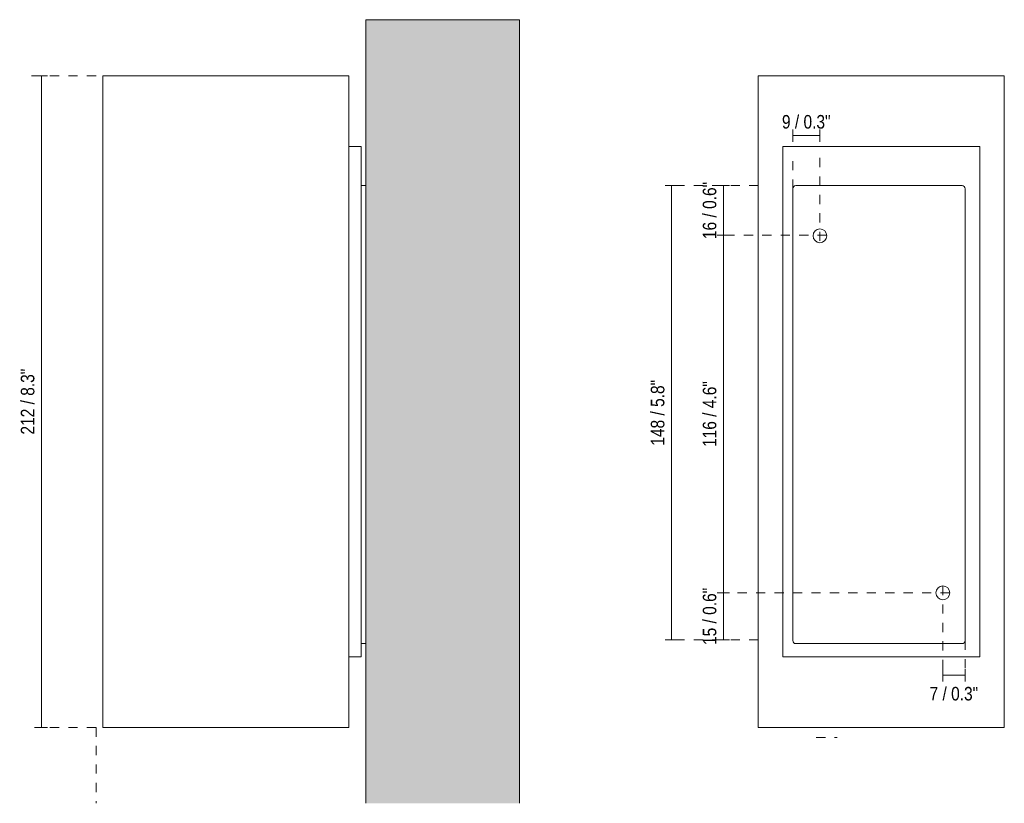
# Model space of a CAD drawing. Header units: millimetres. Extents: x -3379 to -2522, y 195 to 6719.
# Tile 1 of 3: x -2842 to -2522, y 195 to 450. Entities that reach past the tile are written whole.
import ezdxf

# ---------------------------------------------------------------- set-up
doc = ezdxf.new("R2010")
doc.units = ezdxf.units.MM
doc.linetypes.add('Dash', pattern=[6, 3, -3])
for name, color, linetype, lineweight in [('Cotas', 7, 'Continuous', 9), ('Cotas-2', 7, 'Continuous', 9), ('Lighthing Fixture Detail Wide Black', 7, 'Continuous', 20), ('Luminarias', 7, 'Continuous', 20), ('Muros', 7, 'Continuous', 9)]:
    doc.layers.add(name, color=color, linetype=linetype, lineweight=lineweight)
doc.layers.add('Lighthing Fixture Dim Grey Dash', color=7, linetype='Dash', lineweight=9, true_color=0xd2d2d2)
doc.styles.add('Arial Narrow', font='ARIALN.TTF', dxfattribs={"height": 4.4})
doc.dimstyles.new('FARO_-_2_2mm_Arial_Narrow_mm_Inch_Left', dxfattribs={"dimscale": 304.8, "dimtxt": 4.503096, "dimasz": 0, "dimexe": 0.006562, "dimexo": 0.0625, "dimgap": 0.003281, "dimtad": 1, "dimdec": 0, "dimzin": 0, "dimdsep": 46, "dimtxsty": 'Arial Narrow', "dimblk1": 'NONE', "dimblk2": 'NONE', "dimsah": 1, "dimcen": 0.09, "dimadec": 0, "dimazin": 0, "dimtfac": 1, "dimtdec": 4, "dimtix": 1, "dimtmove": 0, "dimatfit": 3, "dimfxl": 0.006562, "dimfxlon": 1, "dimtvp": 1, "dimtolj": 1, "dimtzin": 0, "dimarcsym": 2})
doc.dimstyles.new('FARO_-_2_2mm_Arial_Narrow_mm_Inch_Left_1', dxfattribs={"dimscale": 304.8, "dimtxt": 4.503096, "dimasz": 0, "dimexe": 0.006562, "dimexo": 0.0625, "dimgap": 0.003281, "dimtad": 1, "dimdec": 0, "dimzin": 0, "dimdsep": 46, "dimtxsty": 'Arial Narrow', "dimblk1": 'NONE', "dimblk2": 'NONE', "dimsah": 1, "dimcen": 0.09, "dimadec": 0, "dimazin": 0, "dimtfac": 1, "dimtdec": 4, "dimtix": 1, "dimtmove": 2, "dimatfit": 3, "dimfxl": 0.006562, "dimfxlon": 1, "dimtvp": 1, "dimtolj": 1, "dimtzin": 0, "dimarcsym": 2})

# ---------------------------------------------------------------- blocks, each defined once
blk = doc.blocks.new('kov_2l_square_walllamp - 40522 SOLE white smooth wall lamp 1L-537147-Lateral_PDF')
at = {"layer": 'Luminarias'}
for p, q in [((-3354.46, 431.76), (-3274.46, 431.76)), ((-3354.46, 431.76), (-3354.46, 219.76)), ((-3274.46, 431.76), (-3274.46, 219.76)), ((-3270.46, 408.76), (-3274.46, 408.76)), ((-3270.46, 408.76), (-3270.46, 242.76)), ((-3268.96, 396.02), (-3270.46, 396.02)), ((-3270.46, 247.03), (-3268.96, 247.03)), ((-3274.46, 242.76), (-3270.46, 242.76)), ((-3274.46, 219.76), (-3354.46, 219.76))]:
    blk.add_line(p, q, dxfattribs=at)
blk = doc.blocks.new('kov_2l_square_walllamp - 40522 SOLE white smooth wall lamp 1L-537147-Alzado_PDF Fixing')
at = {"layer": 'Luminarias', "color": 9, "true_color": 0xc0c0c0}
for p, q in [((6586.37, 431.76), (6666.37, 431.76)), ((6586.37, 431.76), (6586.37, 219.76)), ((6666.37, 431.76), (6666.37, 219.76)), ((6594.37, 408.76), (6594.37, 242.76)), ((6658.37, 408.76), (6594.37, 408.76)), ((6658.37, 408.76), (6658.37, 242.76)), ((6594.37, 242.76), (6658.37, 242.76)), ((6666.37, 219.76), (6586.37, 219.76))]:
    blk.add_line(p, q, dxfattribs=at)
blk = doc.blocks.new('DIMBLOCK3-Lateral_PDF')
at = {"layer": 'Cotas-2', "color": 251, "true_color": 0x5b5b5b}
for p, q in [((-2835.28, 431.76), (-2837.28, 431.76)), ((-2835.28, 431.76), (-2835.28, 219.76)), ((-2835.28, 431.76), (-2833.28, 431.76)), ((-2835.28, 219.76), (-2837.28, 219.76)), ((-2835.28, 219.76), (-2833.28, 219.76))]:
    blk.add_line(p, q, dxfattribs=at)
at = {"layer": 'Cotas-2', "color": 0, "insert": (-2841.97, 315.04), "char_height": 4.4, "width": 25.732, "attachment_point": 1, "rotation": 90, "line_spacing_factor": 0.974696, "style": 'Arial Narrow'}
blk.add_mtext('212 / 8.3"', dxfattribs=at)
blk = doc.blocks.new('_None')
blk = doc.blocks.new('DIMBLOCK4-Alzado_PDF Fixing')
at = {"layer": 'Cotas-2', "color": 251, "true_color": 0x5b5b5b}
for p, q in [((-2613.47, 396.02), (-2615.47, 396.02)), ((-2613.47, 396.02), (-2613.47, 379.89)), ((-2613.47, 396.02), (-2611.47, 396.02)), ((-2613.47, 379.89), (-2615.47, 379.89)), ((-2613.47, 379.89), (-2611.47, 379.89))]:
    blk.add_line(p, q, dxfattribs=at)
at = {"layer": 'Cotas-2', "color": 0, "insert": (-2620.16, 378.63), "char_height": 4.4, "width": 22.3868, "attachment_point": 1, "rotation": 90, "line_spacing_factor": 0.974696, "style": 'Arial Narrow'}
blk.add_mtext('16 / 0.6"', dxfattribs=at)
blk = doc.blocks.new('DIMBLOCK5-Alzado_PDF Fixing')
at = {"layer": 'Cotas-2', "color": 251, "true_color": 0x5b5b5b}
for p, q in [((-2613.47, 379.89), (-2615.47, 379.89)), ((-2613.47, 379.89), (-2613.47, 263.56)), ((-2613.47, 379.89), (-2611.47, 379.89)), ((-2613.47, 263.56), (-2615.47, 263.56)), ((-2613.47, 263.56), (-2611.47, 263.56))]:
    blk.add_line(p, q, dxfattribs=at)
at = {"layer": 'Cotas-2', "color": 0, "insert": (-2620.16, 311), "char_height": 4.4, "width": 25.732, "attachment_point": 1, "rotation": 90, "line_spacing_factor": 0.974696, "style": 'Arial Narrow'}
blk.add_mtext('116 / 4.6"', dxfattribs=at)
blk = doc.blocks.new('DIMBLOCK6-Alzado_PDF Fixing')
at = {"layer": 'Cotas-2', "color": 251, "true_color": 0x5b5b5b}
for p, q in [((-2613.47, 263.56), (-2615.47, 263.56)), ((-2613.47, 263.56), (-2613.47, 248.26)), ((-2613.47, 263.56), (-2611.47, 263.56)), ((-2613.47, 248.26), (-2615.47, 248.26)), ((-2613.47, 248.26), (-2611.47, 248.26))]:
    blk.add_line(p, q, dxfattribs=at)
at = {"layer": 'Cotas-2', "color": 0, "insert": (-2620.16, 246.58), "char_height": 4.4, "width": 22.3868, "attachment_point": 1, "rotation": 90, "line_spacing_factor": 0.974696, "style": 'Arial Narrow'}
blk.add_mtext('15 / 0.6"', dxfattribs=at)
blk = doc.blocks.new('DIMBLOCK7-Alzado_PDF Fixing')
at = {"layer": 'Cotas-2', "color": 251, "true_color": 0x5b5b5b}
for p, q in [((-2630.38, 396.02), (-2632.38, 396.02)), ((-2630.38, 396.02), (-2630.38, 248.26)), ((-2630.38, 396.02), (-2628.38, 396.02)), ((-2630.38, 248.26), (-2632.38, 248.26)), ((-2630.38, 248.26), (-2628.38, 248.26))]:
    blk.add_line(p, q, dxfattribs=at)
at = {"layer": 'Cotas-2', "color": 0, "insert": (-2637.06, 311.42), "char_height": 4.4, "width": 25.732, "attachment_point": 1, "rotation": 90, "line_spacing_factor": 0.974696, "style": 'Arial Narrow'}
blk.add_mtext('148 / 5.8"', dxfattribs=at)
blk = doc.blocks.new('DIMBLOCK8-Alzado_PDF Fixing')
at = {"layer": 'Cotas-2', "color": 251, "true_color": 0x5b5b5b}
for p, q in [((-2590.89, 412.3), (-2590.89, 414.3)), ((-2582.05, 412.3), (-2582.05, 414.3)), ((-2590.89, 412.3), (-2582.05, 412.3)), ((-2590.89, 412.3), (-2590.89, 410.3)), ((-2582.05, 412.3), (-2582.05, 410.3))]:
    blk.add_line(p, q, dxfattribs=at)
at = {"layer": 'Cotas-2', "color": 0, "insert": (-2594.41, 418.99), "char_height": 4.4, "width": 19.0417, "attachment_point": 1, "line_spacing_factor": 0.974696, "style": 'Arial Narrow'}
blk.add_mtext('9 / 0.3"', dxfattribs=at)
blk = doc.blocks.new('DIMBLOCK9-Alzado_PDF Fixing')
at = {"layer": 'Cotas-2', "color": 251, "true_color": 0x5b5b5b}
for p, q in [((-2542.07, 236.72), (-2542.07, 238.72)), ((-2534.85, 236.72), (-2534.85, 238.72)), ((-2542.07, 236.72), (-2534.85, 236.72)), ((-2542.07, 236.72), (-2542.07, 234.72)), ((-2534.85, 236.72), (-2534.85, 234.72))]:
    blk.add_line(p, q, dxfattribs=at)
at = {"layer": 'Cotas-2', "color": 0, "insert": (-2546.4, 232.95), "char_height": 4.4, "width": 19.0417, "attachment_point": 1, "line_spacing_factor": 0.974696, "style": 'Arial Narrow'}
blk.add_mtext('7 / 0.3"', dxfattribs=at)

msp = doc.modelspace()

# ---------------------------------------------------------------- hatches: boundary and pattern name
at = {"layer": 'Muros', "true_color": 0xf7f7f7}
msp.add_hatch(color=7, dxfattribs=at).paths.add_polyline_path([(-2710.99, 195.09), (-2679.75, 195.09), (-2679.75, 450), (-2729.75, 450), (-2729.75, 195.09)])
at = {"layer": 'Muros', "true_color": 0xfafafa}
msp.add_hatch(color=7, dxfattribs=at).paths.add_polyline_path([(-2679.75, 195.09), (-2679.75, 450), (-2729.75, 450), (-2729.75, 195.09), (-2710.99, 195.09)])

# ---------------------------------------------------------------- linework, layer by layer
at = {"layer": 'Lighthing Fixture Detail Wide Black'}
for p, q in [((-2590.89, 395.02), (-2590.89, 248.02)), ((-2535.85, 396.02), (-2589.89, 396.02)), ((-2534.85, 248.02), (-2534.85, 395.02)), ((-2589.89, 247.03), (-2535.85, 247.03))]:
    msp.add_line(p, q, dxfattribs=at)
for centre, radius, start, end in [((-2589.89, 395.02), 0.999, 90, 180), ((-2535.85, 395.02), 0.999, 0, 90), ((-2582.05, 379.7), 2.24, 360, 180), ((-2582.05, 379.7), 2.24, 180, 0), ((-2542.07, 263.56), 2.24, 360, 180), ((-2542.07, 263.56), 2.24, 180, 0), ((-2589.89, 248.02), 0.999, 180, 270), ((-2535.85, 248.02), 0.999, 270, 360)]:
    msp.add_arc(centre, radius, start, end, dxfattribs=at)
at = {"layer": 'Lighthing Fixture Dim Grey Dash'}
for p, q in [((-2817.48, 431.76), (-2840.16, 431.76)), ((-2590.89, 395.02), (-2590.89, 405.02)), ((-2582.05, 405.02), (-2582.05, 377.46)), ((-2602.09, 396.02), (-2632.09, 396.02)), ((-2579.82, 379.89), (-2612.4, 379.89)), ((-2539.84, 263.56), (-2614.84, 263.56)), ((-2542.07, 265.8), (-2542.07, 237.27)), ((-2602.09, 248.26), (-2632.09, 248.26)), ((-2534.85, 248.02), (-2534.85, 237.27)), ((-2817.48, 219.76), (-2837.48, 219.76)), ((-2817.48, 219.76), (-2817.48, 195.09)), ((-2583.27, 216.5), (-2576.47, 216.5))]:
    msp.add_line(p, q, dxfattribs=at)
at = {"layer": 'Muros', "color": 253, "true_color": 0xaaaaaa}
for p, q in [((-2729.75, 195.09), (-2729.75, 450)), ((-2679.75, 450), (-2729.75, 450)), ((-2679.75, 450), (-2679.75, 195.09))]:
    msp.add_line(p, q, dxfattribs=at)

# ---------------------------------------------------------------- block references
at = {"layer": 'Luminarias'}
msp.add_blockref('kov_2l_square_walllamp - 40522 SOLE white smooth wall lamp 1L-537147-Lateral_PDF', (539.21, 0), dxfattribs=at)
at = {"layer": 'Luminarias', "color": 9, "true_color": 0xc0c0c0}
msp.add_blockref('kov_2l_square_walllamp - 40522 SOLE white smooth wall lamp 1L-537147-Alzado_PDF Fixing', (-9188.47, 0), dxfattribs=at)

# ---------------------------------------------------------------- dimensions: what is measured, and where the dimension line sits
at = {"layer": 'Cotas', "color": 251, "true_color": 0x5b5b5b}
for base, p1, p2, override, picture, middle in [((-2835.28, 219.76), (-2837.28, 431.76), (-2837.28, 219.76), {"dimpost": '<>', "dimfxl": 212}, 'DIMBLOCK3-Lateral_PDF', (-2839.13, 325.76)), ((-2613.47, 379.89), (-2615.47, 396.02), (-2611.47, 379.89), {"dimpost": '<>', "dimfxl": 16.618141}, 'DIMBLOCK4-Alzado_PDF Fixing', (-2617.32, 387.95)), ((-2630.38, 248.26), (-2632.38, 396.02), (-2632.38, 248.26), {"dimpost": '<>', "dimfxl": 147.76221}, 'DIMBLOCK7-Alzado_PDF Fixing', (-2634.23, 322.14)), ((-2613.47, 263.56), (-2611.47, 379.89), (-2615.47, 263.56), {"dimpost": '<>', "dimfxl": 116.399333}, 'DIMBLOCK5-Alzado_PDF Fixing', (-2617.32, 321.72)), ((-2613.47, 248.26), (-2615.47, 263.56), (-2615.47, 248.26), {"dimpost": '<>', "dimfxl": 15.302068}, 'DIMBLOCK6-Alzado_PDF Fixing', (-2617.32, 255.91))]:
    dim = msp.add_linear_dim(base=base, p1=p1, p2=p2, angle=90, dimstyle='FARO_-_2_2mm_Arial_Narrow_mm_Inch_Left', override=override, dxfattribs=at)
    dim.commit()
    dim.dimension.update_dxf_attribs({"geometry": picture, "text_midpoint": middle})
dim = msp.add_linear_dim(base=(-2582.05, 412.3), p1=(-2590.89, 410.3), p2=(-2582.05, 410.3), dimstyle='FARO_-_2_2mm_Arial_Narrow_mm_Inch_Left', override={"dimpost": '<>', "dimfxl": 8.841114}, dxfattribs=at)
dim.commit()
dim.dimension.update_dxf_attribs({"geometry": 'DIMBLOCK8-Alzado_PDF Fixing', "text_midpoint": (-2586.47, 416.15)})
dim = msp.add_linear_dim(base=(-2534.85, 236.72), p1=(-2542.07, 238.72), p2=(-2534.85, 238.72), dimstyle='FARO_-_2_2mm_Arial_Narrow_mm_Inch_Left_1', override={"dimpost": '<>', "dimfxl": 7.217635}, dxfattribs=at)
dim.commit()
dim.dimension.update_dxf_attribs({"geometry": 'DIMBLOCK9-Alzado_PDF Fixing', "text_midpoint": (-2536.88, 230.01), "dimtype": 160})

doc.saveas('drawing.dxf')
